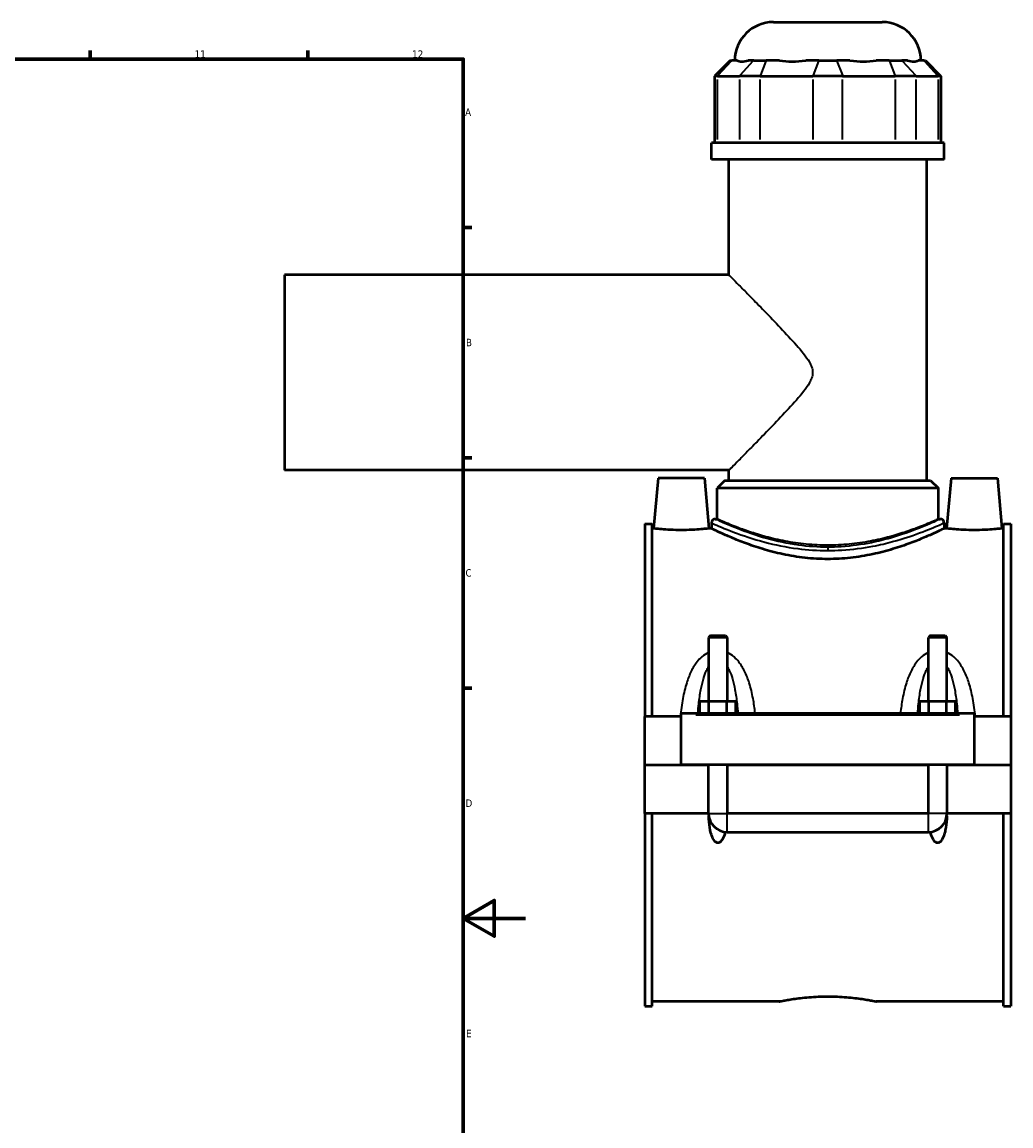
# Model space of a CAD drawing. Header units: millimetres. Extents: x -277 to 997, y -139 to 1170.
# Tile 6 of 7: x 679 to 997, y 230 to 586. Entities that reach past the tile are written whole.
import ezdxf

# ---------------------------------------------------------------- set-up
doc = ezdxf.new("R2010")
doc.units = ezdxf.units.MM
for name, color, linetype, lineweight in [('Border (ANSI)', 7, 'Continuous', 70), ('Visible (ANSI)', 7, 'Continuous', 50), ('Visible Narrow (ANSI)', 7, 'Continuous', 35)]:
    doc.layers.add(name, color=color, linetype=linetype, lineweight=lineweight)
doc.styles.add('Note Text (ANSI)', font='tahoma.ttf')

# ---------------------------------------------------------------- blocks, each defined once
blk = doc.blocks.new('Borders Default Border')
at = {"layer": 'Border (ANSI)'}
for p, q in [((700.83, 574), (700.83, 576.8)), ((770.92, 574), (770.92, 576.8)), ((821, 519.75), (823.8, 519.75)), ((821, 445.5), (823.8, 445.5)), ((821, 371.25), (823.8, 371.25))]:
    blk.add_line(p, q, dxfattribs=at)
at = {"layer": 'Border (ANSI)', "flags": 128}
for points in [[(20, 20), (20, 574), (821, 574), (821, 20), (20, 20)], [(841, 297), (821, 297), (831, 302.77), (831, 291.23), (821, 297)]]:
    blk.add_lwpolyline(points, dxfattribs=at)
at = {"layer": 'Border (ANSI)', "color": 5, "true_color": 0x0000ff, "char_height": 2.4, "attachment_point": 7, "style": 'Note Text (ANSI)'}
for s, insert in [('11', (734.43, 574.4)), ('12', (804.52, 574.4)), ('A', (821.58, 555.68)), ('B', (821.87, 481.43)), ('C', (821.71, 407.13)), ('D', (821.72, 332.93)), ('E', (821.91, 258.68))]:
    blk.add_mtext(s, dxfattribs=dict(at, insert=insert))

msp = doc.modelspace()

# ---------------------------------------------------------------- linework, layer by layer
at = {"layer": 'Visible (ANSI)'}
for p, q in [((920.95, 585.94), (955.95, 585.94)), ((906.98, 573.55), (901.98, 568.55)), ((906.98, 573.55), (907.55, 573.55)), ((909.3, 573.55), (907.55, 573.55)), ((914.57, 573.55), (912.82, 573.55)), ((914.57, 573.55), (918.63, 573.55)), ((922.85, 573.55), (918.63, 573.55)), ((935.58, 573.55), (931.35, 573.55)), ((935.58, 573.55), (941.32, 573.55)), ((945.54, 573.55), (941.32, 573.55)), ((958.27, 573.55), (954.04, 573.55)), ((958.27, 573.55), (962.33, 573.55)), ((964.08, 573.55), (962.33, 573.55)), ((969.35, 573.55), (967.6, 573.55)), ((969.35, 573.55), (969.92, 573.55)), ((969.92, 573.55), (974.92, 568.55)), ((902.93, 568.55), (901.98, 568.55)), ((901.98, 568.55), (901.98, 547)), ((902.93, 568.55), (909.95, 568.55)), ((916.71, 568.55), (909.95, 568.55)), ((916.71, 568.55), (933.66, 568.55)), ((943.23, 568.55), (933.66, 568.55)), ((943.23, 568.55), (960.18, 568.55)), ((966.95, 568.55), (960.18, 568.55)), ((966.95, 568.55), (973.97, 568.55)), ((974.92, 568.55), (973.97, 568.55)), ((974.92, 568.55), (974.92, 547)), ((975.95, 547), (900.95, 547)), ((900.95, 541.69), (900.95, 547)), ((975.95, 541.69), (975.95, 547)), ((975.95, 541.69), (900.95, 541.69)), ((906.57, 504.44), (906.57, 541.69)), ((970.32, 438.19), (970.32, 541.69)), ((763.45, 504.44), (763.45, 441.44)), ((906.57, 504.44), (763.45, 504.44)), ((906.57, 441.44), (763.45, 441.44)), ((906.57, 438.19), (906.57, 441.44)), ((883.75, 438.94), (882.33, 422.69)), ((898.75, 438.94), (883.75, 438.94)), ((898.75, 438.94), (900.17, 422.69)), ((905.32, 438.19), (902.82, 435.69)), ((905.32, 438.19), (971.57, 438.19)), ((971.57, 438.19), (974.07, 435.69)), ((978.15, 438.94), (976.73, 422.69)), ((978.15, 438.94), (993.15, 438.94)), ((993.15, 438.94), (994.57, 422.69)), ((974.07, 435.69), (902.82, 435.69)), ((902.82, 425.74), (902.82, 435.69)), ((974.07, 425.74), (974.07, 435.69)), ((879.45, 424.21), (879.45, 362.06)), ((879.45, 424.21), (881.81, 424.21)), ((881.81, 362.06), (881.81, 424.21)), ((900.95, 424.49), (900.95, 422.69)), ((902.2, 425.74), (902.82, 425.74)), ((974.07, 425.74), (974.7, 425.74)), ((975.95, 424.49), (975.95, 422.69)), ((995.09, 362.06), (995.09, 424.21)), ((995.09, 424.21), (997.45, 424.21)), ((997.45, 424.21), (997.45, 362.06)), ((882.33, 422.69), (881.81, 422.69)), ((900.95, 422.69), (900.17, 422.69)), ((976.73, 422.69), (975.95, 422.69)), ((995.09, 422.69), (994.57, 422.69)), ((900.65, 388.16), (900.05, 387.56)), ((900.65, 388.16), (905.45, 388.16)), ((905.45, 388.16), (906.05, 387.56)), ((971.45, 388.16), (970.85, 387.56)), ((971.45, 388.16), (976.25, 388.16)), ((976.25, 388.16), (976.85, 387.56)), ((906.05, 387.56), (900.05, 387.56)), ((900.05, 387.56), (900.05, 367.06)), ((906.05, 387.56), (906.05, 367.06)), ((976.85, 387.56), (970.85, 387.56)), ((970.85, 367.06), (970.85, 387.56)), ((976.85, 367.06), (976.85, 387.56)), ((897.27, 363.06), (897.27, 367.06)), ((897.27, 367.06), (900.16, 367.06)), ((900.16, 363.06), (900.16, 367.06)), ((900.16, 367.06), (905.93, 367.06)), ((905.93, 363.06), (905.93, 367.06)), ((905.93, 367.06), (908.82, 367.06)), ((908.82, 363.06), (908.82, 367.06)), ((968.07, 363.06), (968.07, 367.06)), ((968.07, 367.06), (970.96, 367.06)), ((970.96, 363.06), (970.96, 367.06)), ((970.96, 367.06), (976.73, 367.06)), ((976.73, 363.06), (976.73, 367.06)), ((976.73, 367.06), (979.62, 367.06)), ((979.62, 363.06), (979.62, 367.06)), ((891.25, 362.56), (891.25, 363.06)), ((985.65, 363.06), (891.25, 363.06)), ((985.65, 363.06), (985.65, 362.56)), ((891.25, 362.06), (879.45, 362.06)), ((879.45, 346.49), (879.45, 362.06)), ((891.25, 346.49), (891.25, 362.56)), ((985.65, 362.56), (985.65, 346.49)), ((997.45, 362.06), (985.65, 362.06)), ((997.45, 362.06), (997.45, 346.49)), ((879.45, 346.49), (891.25, 346.49)), ((879.45, 330.81), (879.45, 346.39)), ((900.05, 346.39), (879.45, 346.39)), ((985.65, 346.49), (891.25, 346.49)), ((900.05, 346.49), (900.05, 346.39)), ((900.05, 330.81), (900.05, 346.39)), ((906.05, 346.49), (906.05, 346.39)), ((970.85, 346.39), (906.05, 346.39)), ((906.05, 346.39), (906.05, 330.81)), ((970.85, 346.39), (970.85, 346.49)), ((970.85, 330.81), (970.85, 346.39)), ((976.85, 346.39), (976.85, 346.49)), ((997.45, 346.39), (976.85, 346.39)), ((976.85, 346.39), (976.85, 330.81)), ((985.65, 346.49), (997.45, 346.49)), ((997.45, 346.39), (997.45, 330.81)), ((900.05, 330.81), (879.45, 330.81)), ((879.45, 330.81), (879.45, 268.66)), ((881.81, 268.66), (881.81, 330.81)), ((970.85, 330.81), (906.05, 330.81)), ((997.45, 330.81), (976.85, 330.81)), ((995.09, 268.66), (995.09, 330.81)), ((997.45, 330.81), (997.45, 268.66)), ((906.05, 324.81), (970.85, 324.81)), ((879.45, 268.66), (881.81, 268.66)), ((922.77, 270.19), (881.81, 270.19)), ((995.09, 270.19), (954.13, 270.19)), ((995.09, 268.66), (997.45, 268.66))]:
    msp.add_line(p, q, dxfattribs=at)
for centre, radius, start, end in [((920.95, 573.44), 12.5, 90, 179.4958), ((955.95, 573.44), 12.5, 0.5042, 90), ((902.2, 424.49), 1.25, 90, 180), ((974.7, 424.49), 1.25, 0, 90), ((906.05, 330.81), 6, 180, 270), ((970.85, 330.81), 6, 270, 0)]:
    msp.add_arc(centre, radius, start, end, dxfattribs=at)
for points, knots in [([(909.3, 573.55), (909.67, 573.31), (910.17, 573.2), (910.73, 573.2), (911.29, 573.2), (912, 573.31), (912.82, 573.55)], [-0.4379883, -0.4379883, -0.4379883, -0.4379883, 0, 0, 0, 0.4379883, 0.4379883, 0.4379883, 0.4379883]), ([(922.85, 573.55), (924.19, 573.31), (925.62, 573.2), (926.97, 573.2), (928.32, 573.2), (929.83, 573.31), (931.35, 573.55)], [-0.4379883, -0.4379883, -0.4379883, -0.4379883, 0, 0, 0, 0.4379883, 0.4379883, 0.4379883, 0.4379883]), ([(945.54, 573.55), (947.07, 573.31), (948.58, 573.2), (949.93, 573.2), (951.28, 573.2), (952.7, 573.31), (954.04, 573.55)], [-0.4379883, -0.4379883, -0.4379883, -0.4379883, 0, 0, 0, 0.4379883, 0.4379883, 0.4379883, 0.4379883]), ([(964.08, 573.55), (964.89, 573.31), (965.6, 573.2), (966.16, 573.2), (966.72, 573.2), (967.23, 573.31), (967.6, 573.55)], [-0.4379883, -0.4379883, -0.4379883, -0.4379883, 0, 0, 0, 0.4379883, 0.4379883, 0.4379883, 0.4379883]), ([(891.25, 422.16), (890.12, 422.16), (888.92, 422.19), (886.72, 422.29), (885.72, 422.36), (884.14, 422.49), (883.46, 422.56), (882.55, 422.66), (882.33, 422.69), (882.33, 422.69)], [2.698215, 2.698215, 2.698215, 2.698215, 3.035694, 3.035694, 3.373173, 3.373173, 3.710248, 3.710248, 4.047322, 4.047322, 4.047322, 4.047322]), ([(900.17, 422.69), (900.17, 422.69), (899.95, 422.66), (899.04, 422.56), (898.36, 422.49), (896.78, 422.36), (895.77, 422.29), (893.57, 422.19), (892.37, 422.16), (891.25, 422.16)], [6.745537, 6.745537, 6.745537, 6.745537, 7.082612, 7.082612, 7.419687, 7.419687, 7.757166, 7.757166, 8.094644, 8.094644, 8.094644, 8.094644]), ([(938.45, 412.83), (936.04, 412.83), (933.58, 412.97), (928.7, 413.5), (926.28, 413.9), (921.68, 414.88), (919.49, 415.46), (915.43, 416.68), (913.58, 417.32), (910.29, 418.54), (908.75, 419.16), (906.01, 420.32), (904.81, 420.86), (902.89, 421.75), (902.15, 422.1), (901.18, 422.57), (900.95, 422.69), (900.95, 422.69)], [0, 0, 0, 0, 0.721105, 0.721105, 1.44221, 1.44221, 2.163315, 2.163315, 2.88442, 2.88442, 3.603702, 3.603702, 4.322984, 4.322984, 5.042265, 5.042265, 5.761547, 5.761547, 5.761547, 5.761547]), ([(975.95, 422.69), (975.95, 422.69), (975.71, 422.57), (974.74, 422.1), (974.01, 421.75), (972.08, 420.86), (970.89, 420.32), (968.15, 419.16), (966.6, 418.54), (963.32, 417.32), (961.46, 416.68), (957.41, 415.46), (955.21, 414.88), (950.61, 413.9), (948.2, 413.5), (943.32, 412.97), (940.85, 412.83), (938.45, 412.83)], [17.284642, 17.284642, 17.284642, 17.284642, 18.003924, 18.003924, 18.723205, 18.723205, 19.442487, 19.442487, 20.161769, 20.161769, 20.882874, 20.882874, 21.603979, 21.603979, 22.325084, 22.325084, 23.046189, 23.046189, 23.046189, 23.046189]), ([(985.65, 422.16), (984.52, 422.16), (983.32, 422.19), (981.12, 422.29), (980.12, 422.36), (978.54, 422.49), (977.86, 422.56), (976.95, 422.66), (976.73, 422.69), (976.73, 422.69)], [0, 0, 0, 0, 0.337479, 0.337479, 0.674958, 0.674958, 1.012033, 1.012033, 1.349107, 1.349107, 1.349107, 1.349107]), ([(994.57, 422.69), (994.57, 422.69), (994.35, 422.66), (993.44, 422.56), (992.76, 422.49), (991.18, 422.36), (990.17, 422.29), (987.97, 422.19), (986.77, 422.16), (985.65, 422.16)], [4.047322, 4.047322, 4.047322, 4.047322, 4.384397, 4.384397, 4.721472, 4.721472, 5.058951, 5.058951, 5.39643, 5.39643, 5.39643, 5.39643]), ([(905.39, 324.85), (905.29, 324.43), (905.17, 323.99), (904.8, 322.97), (904.53, 322.39), (904.01, 321.79), (903.84, 321.63), (903.56, 321.46), (903.46, 321.42), (903.26, 321.36), (903.15, 321.34), (902.94, 321.34), (902.84, 321.36), (902.63, 321.42), (902.53, 321.46), (902.25, 321.63), (902.09, 321.79), (901.56, 322.39), (901.29, 322.97), (900.86, 324.17), (900.7, 324.8), (900.35, 326.56), (900.22, 327.79), (900.12, 329.4), (900.11, 329.73), (900.09, 330.07)], [1.539875, 1.539875, 1.539875, 1.539875, 1.669648, 1.669648, 1.855189, 1.855189, 1.918658, 1.918658, 1.950393, 1.950393, 1.982128, 1.982128, 2.013863, 2.013863, 2.045598, 2.045598, 2.109068, 2.109068, 2.294609, 2.294609, 2.48015, 2.48015, 2.851177, 2.851177, 2.946482, 2.946482, 2.946482, 2.946482]), ([(976.8, 330.07), (976.79, 329.73), (976.77, 329.4), (976.67, 327.79), (976.54, 326.56), (976.19, 324.8), (976.04, 324.17), (975.6, 322.97), (975.33, 322.39), (974.81, 321.79), (974.64, 321.63), (974.36, 321.46), (974.26, 321.42), (974.06, 321.36), (973.95, 321.34), (973.74, 321.34), (973.64, 321.36), (973.43, 321.42), (973.33, 321.46), (973.05, 321.63), (972.89, 321.79), (972.36, 322.39), (972.09, 322.97), (971.72, 323.99), (971.6, 324.43), (971.5, 324.85)], [1.017775, 1.017775, 1.017775, 1.017775, 1.11308, 1.11308, 1.484107, 1.484107, 1.669648, 1.669648, 1.855189, 1.855189, 1.918658, 1.918658, 1.950393, 1.950393, 1.982128, 1.982128, 2.013863, 2.013863, 2.045598, 2.045598, 2.109068, 2.109068, 2.294609, 2.294609, 2.424382, 2.424382, 2.424382, 2.424382]), ([(922.77, 270.19), (922.77, 270.19), (922.86, 270.21), (923.26, 270.29), (923.56, 270.35), (924.37, 270.5), (924.86, 270.6), (926.01, 270.79), (926.67, 270.9), (928.05, 271.1), (928.84, 271.21), (930.55, 271.41), (931.47, 271.5), (933.4, 271.66), (934.41, 271.72), (936.44, 271.8), (937.46, 271.82), (938.45, 271.82)], [7.109603, 7.109603, 7.109603, 7.109603, 7.405827, 7.405827, 7.702051, 7.702051, 7.998275, 7.998275, 8.294499, 8.294499, 8.590742, 8.590742, 8.886985, 8.886985, 9.183228, 9.183228, 9.47947, 9.47947, 9.47947, 9.47947]), ([(938.45, 271.82), (939.44, 271.82), (940.46, 271.8), (942.48, 271.72), (943.49, 271.66), (945.42, 271.5), (946.35, 271.41), (948.06, 271.21), (948.84, 271.1), (950.23, 270.9), (950.88, 270.79), (952.03, 270.6), (952.53, 270.5), (953.33, 270.35), (953.63, 270.29), (954.03, 270.21), (954.13, 270.19), (954.13, 270.19)], [0, 0, 0, 0, 0.296243, 0.296243, 0.592485, 0.592485, 0.888728, 0.888728, 1.184971, 1.184971, 1.481195, 1.481195, 1.777419, 1.777419, 2.073643, 2.073643, 2.369868, 2.369868, 2.369868, 2.369868])]:
    msp.add_open_spline(points, degree=3, knots=knots, dxfattribs=at)
at = {"layer": 'Visible Narrow (ANSI)'}
for p, q in [((907.32, 573.3), (903.16, 568.8)), ((914.34, 573.3), (910.18, 568.8)), ((918.53, 573.3), (916.81, 568.8)), ((935.48, 573.3), (933.76, 568.8)), ((941.41, 573.3), (943.14, 568.8)), ((958.36, 573.3), (960.09, 568.8)), ((962.56, 573.3), (966.71, 568.8)), ((969.58, 573.3), (973.74, 568.8)), ((902.93, 548.08), (902.93, 567.47)), ((909.95, 567.47), (909.95, 548.08)), ((916.71, 548.08), (916.71, 567.47)), ((933.66, 567.47), (933.66, 548.08)), ((943.23, 548.08), (943.23, 567.47)), ((960.18, 567.47), (960.18, 548.08)), ((966.95, 548.08), (966.95, 567.47)), ((973.97, 567.47), (973.97, 548.08)), ((938.45, 416.63), (938.45, 415.63)), ((895.97, 362.56), (980.93, 362.56)), ((900.08, 330.81), (906.01, 330.81)), ((906.05, 324.85), (906.05, 330.78)), ((970.85, 324.85), (970.85, 330.78)), ((976.81, 330.81), (970.88, 330.81))]:
    msp.add_line(p, q, dxfattribs=at)
for points, knots in [([(906.57, 504.44), (906.57, 504.44), (906.8, 504.21), (907.68, 503.32), (908.33, 502.66), (909.99, 500.98), (910.99, 499.96), (913.2, 497.71), (914.42, 496.47), (917.2, 493.63), (918.88, 491.9), (922.35, 488.29), (924.13, 486.43), (927.55, 482.71), (929.18, 480.9), (931.33, 478.16), (931.99, 477.26), (932.81, 475.8), (933.06, 475.3), (933.44, 474.21), (933.57, 473.62), (933.57, 472.94)], [17.611183, 17.611183, 17.611183, 17.611183, 18.261074, 18.261074, 18.910966, 18.910966, 19.560857, 19.560857, 20.210748, 20.210748, 21.028455, 21.028455, 21.846163, 21.846163, 22.66387, 22.66387, 23.072724, 23.072724, 23.277151, 23.277151, 23.481578, 23.481578, 23.481578, 23.481578]), ([(933.57, 472.94), (933.57, 472.26), (933.44, 471.67), (933.06, 470.58), (932.81, 470.08), (931.99, 468.62), (931.33, 467.72), (929.18, 464.98), (927.55, 463.17), (924.13, 459.45), (922.35, 457.59), (918.88, 453.98), (917.2, 452.25), (914.42, 449.41), (913.2, 448.17), (910.99, 445.92), (909.99, 444.9), (908.33, 443.22), (907.68, 442.56), (906.8, 441.67), (906.57, 441.44), (906.57, 441.44)], [0, 0, 0, 0, 0.204427, 0.204427, 0.408854, 0.408854, 0.817707, 0.817707, 1.635415, 1.635415, 2.453122, 2.453122, 3.27083, 3.27083, 3.920721, 3.920721, 4.570612, 4.570612, 5.220503, 5.220503, 5.870394, 5.870394, 5.870394, 5.870394]), ([(900.95, 424.49), (900.95, 424.49), (901.18, 424.38), (902.72, 423.7), (905.05, 422.67), (911.03, 420.43), (914.35, 419.3), (921.38, 417.44), (924.98, 416.68), (931.91, 415.78), (935.18, 415.56), (938.45, 415.56)], [-17.256075, -17.256075, -17.256075, -17.256075, -16.559239, -16.559239, -14.926702, -14.926702, -13.591701, -13.591701, -12.447471, -12.447471, -11.504063, -11.504063, -11.504063, -11.504063]), ([(938.45, 416.67), (935.29, 416.67), (932.13, 416.89), (925.43, 417.81), (921.95, 418.57), (915.15, 420.46), (911.94, 421.62), (906.17, 423.89), (903.91, 424.94), (902.42, 425.63), (902.2, 425.74), (902.2, 425.74)], [11.504063, 11.504063, 11.504063, 11.504063, 12.447471, 12.447471, 13.591701, 13.591701, 14.926702, 14.926702, 16.559239, 16.559239, 17.256075, 17.256075, 17.256075, 17.256075]), ([(938.45, 417.29), (936.17, 417.29), (933.83, 417.4), (929.2, 417.85), (926.91, 418.19), (922.54, 419.02), (920.45, 419.51), (916.59, 420.56), (914.82, 421.11), (911.69, 422.16), (910.22, 422.69), (907.62, 423.69), (906.49, 424.16), (904.66, 424.93), (903.96, 425.23), (903.04, 425.64), (902.82, 425.74), (902.82, 425.74)], [0, 0, 0, 0, 0.682311, 0.682311, 1.364622, 1.364622, 2.046934, 2.046934, 2.729245, 2.729245, 3.410408, 3.410408, 4.09157, 4.09157, 4.772733, 4.772733, 5.453895, 5.453895, 5.453895, 5.453895]), ([(974.7, 425.74), (974.7, 425.74), (974.31, 425.56), (972.45, 424.7), (970.55, 423.84), (965.47, 421.8), (962.28, 420.64), (956.7, 419.05), (954.65, 418.54), (949.43, 417.48), (946.14, 417.02), (941.34, 416.71), (939.9, 416.67), (938.45, 416.67)], [28.760146, 28.760146, 28.760146, 28.760146, 29.668955, 29.668955, 31.008463, 31.008463, 32.359845, 32.359845, 33.066953, 33.066953, 34.079944, 34.079944, 34.51219, 34.51219, 34.51219, 34.51219]), ([(974.07, 425.74), (974.07, 425.74), (973.85, 425.64), (972.93, 425.23), (972.24, 424.93), (970.41, 424.16), (969.28, 423.69), (966.67, 422.69), (965.2, 422.16), (962.07, 421.11), (960.31, 420.56), (956.45, 419.51), (954.36, 419.02), (949.98, 418.19), (947.69, 417.85), (943.06, 417.4), (940.72, 417.29), (938.45, 417.29)], [16.361686, 16.361686, 16.361686, 16.361686, 17.042848, 17.042848, 17.724011, 17.724011, 18.405173, 18.405173, 19.086336, 19.086336, 19.768647, 19.768647, 20.450959, 20.450959, 21.13327, 21.13327, 21.815581, 21.815581, 21.815581, 21.815581]), ([(938.45, 415.56), (939.95, 415.56), (941.44, 415.61), (946.4, 415.91), (949.8, 416.36), (955.21, 417.4), (957.32, 417.91), (963.1, 419.47), (966.4, 420.62), (971.66, 422.62), (973.62, 423.47), (975.55, 424.31), (975.95, 424.49), (975.95, 424.49)], [-34.51219, -34.51219, -34.51219, -34.51219, -34.079944, -34.079944, -33.066953, -33.066953, -32.359845, -32.359845, -31.008463, -31.008463, -29.668955, -29.668955, -28.760146, -28.760146, -28.760146, -28.760146]), ([(900.05, 382.69), (899.25, 382.33), (898.52, 381.85), (897.29, 380.79), (896.78, 380.24), (895.6, 378.75), (895, 377.75), (893.88, 375.5), (893.39, 374.23), (892.46, 371.29), (892.06, 369.6), (891.39, 365.97), (891.13, 364.03), (890.92, 362.06)], [-2.812993, -2.812993, -2.812993, -2.812993, -2.548086, -2.548086, -2.3206, -2.3206, -1.970487, -1.970487, -1.567329, -1.567329, -1.062031, -1.062031, -0.506561, -0.506561, -0.506561, -0.506561]), ([(915.06, 363.06), (914.88, 364.69), (914.65, 366.29), (914.04, 369.6), (913.64, 371.29), (912.71, 374.23), (912.22, 375.5), (911.1, 377.75), (910.5, 378.75), (909.32, 380.24), (908.8, 380.79), (907.58, 381.85), (906.85, 382.33), (906.05, 382.69)], [-5.645534, -5.645534, -5.645534, -5.645534, -5.184631, -5.184631, -4.679333, -4.679333, -4.276175, -4.276175, -3.926062, -3.926062, -3.698576, -3.698576, -3.433669, -3.433669, -3.433669, -3.433669]), ([(970.85, 382.69), (970.05, 382.33), (969.32, 381.85), (968.09, 380.79), (967.58, 380.24), (966.4, 378.75), (965.8, 377.75), (964.68, 375.5), (964.19, 374.23), (963.26, 371.29), (962.86, 369.6), (962.25, 366.29), (962.02, 364.69), (961.83, 363.06)], [-2.813102, -2.813102, -2.813102, -2.813102, -2.548194, -2.548194, -2.320708, -2.320708, -1.970595, -1.970595, -1.567437, -1.567437, -1.062138, -1.062138, -0.601237, -0.601237, -0.601237, -0.601237]), ([(985.97, 362.06), (985.77, 364.03), (985.51, 365.97), (984.84, 369.6), (984.44, 371.29), (983.51, 374.23), (983.02, 375.5), (981.9, 377.75), (981.3, 378.75), (980.12, 380.24), (979.6, 380.79), (978.38, 381.85), (977.65, 382.33), (976.85, 382.69)], [-5.74021, -5.74021, -5.74021, -5.74021, -5.184742, -5.184742, -4.679443, -4.679443, -4.276285, -4.276285, -3.926172, -3.926172, -3.698686, -3.698686, -3.433778, -3.433778, -3.433778, -3.433778]), ([(896.59, 363.06), (896.67, 364.09), (896.77, 365.11), (897.05, 367.7), (897.27, 369.25), (897.78, 371.96), (898.05, 373.12), (898.66, 375.18), (898.98, 376.1), (899.58, 377.37), (899.81, 377.78), (900.05, 378.17)], [0.742279, 0.742279, 0.742279, 0.742279, 1.062031, 1.062031, 1.567329, 1.567329, 1.970487, 1.970487, 2.3206, 2.3206, 2.505971, 2.505971, 2.505971, 2.505971]), ([(906.05, 378.17), (906.29, 377.78), (906.51, 377.37), (907.11, 376.1), (907.44, 375.18), (908.05, 373.12), (908.32, 371.96), (908.82, 369.25), (909.04, 367.7), (909.33, 365.11), (909.42, 364.09), (909.5, 363.06)], [3.740691, 3.740691, 3.740691, 3.740691, 3.926062, 3.926062, 4.276175, 4.276175, 4.679333, 4.679333, 5.184631, 5.184631, 5.504383, 5.504383, 5.504383, 5.504383]), ([(967.39, 363.06), (967.47, 364.09), (967.57, 365.11), (967.85, 367.7), (968.07, 369.25), (968.58, 371.96), (968.85, 373.12), (969.46, 375.18), (969.78, 376.1), (970.38, 377.37), (970.61, 377.78), (970.85, 378.17)], [0.742388, 0.742388, 0.742388, 0.742388, 1.062138, 1.062138, 1.567437, 1.567437, 1.970595, 1.970595, 2.320708, 2.320708, 2.50608, 2.50608, 2.50608, 2.50608]), ([(976.85, 378.17), (977.09, 377.78), (977.31, 377.37), (977.91, 376.1), (978.24, 375.18), (978.85, 373.12), (979.12, 371.96), (979.62, 369.25), (979.84, 367.7), (980.13, 365.11), (980.22, 364.09), (980.3, 363.06)], [3.7408, 3.7408, 3.7408, 3.7408, 3.926172, 3.926172, 4.276285, 4.276285, 4.679443, 4.679443, 5.184742, 5.184742, 5.504492, 5.504492, 5.504492, 5.504492])]:
    msp.add_open_spline(points, degree=3, knots=knots, dxfattribs=at)

# ---------------------------------------------------------------- block references
msp.add_blockref('Borders Default Border', (0, 0))

doc.saveas('drawing.dxf')
